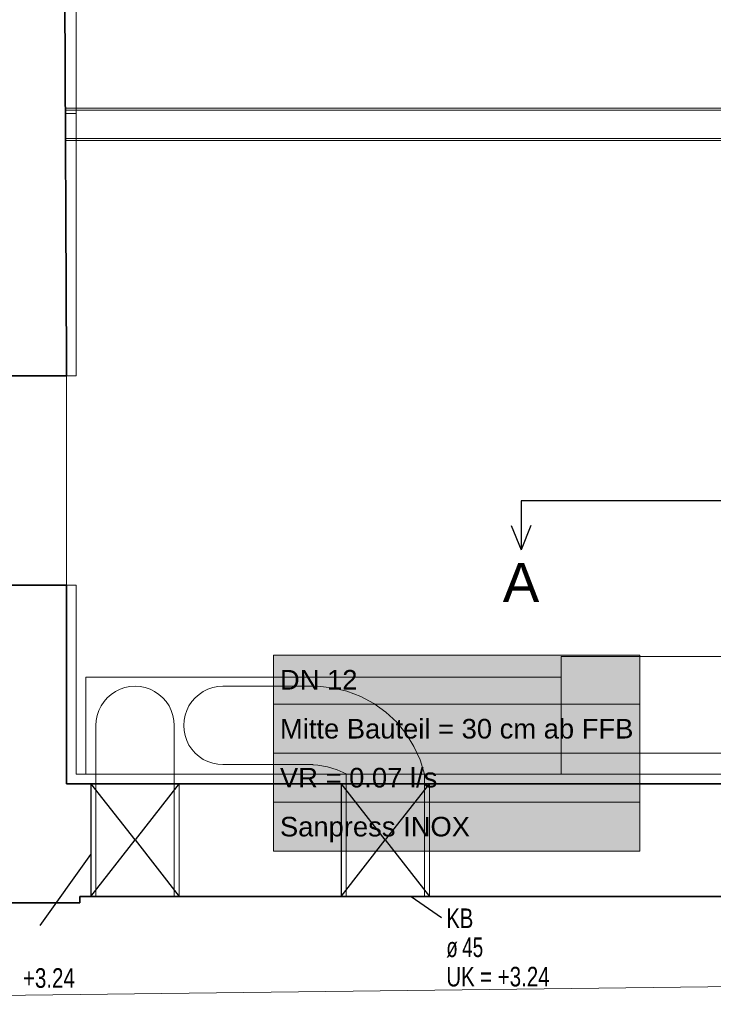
# Model space of a CAD drawing. Extents: x -132 to 668, y -61 to 533.
# Tile 62 of 256: x 244 to 315, y 158 to 258. Entities that reach past the tile are written whole.
import ezdxf
from ezdxf.lldxf.tags import DXFTag

# ---------------------------------------------------------------- set-up
doc = ezdxf.new("R2010")
doc.units = 0
doc.layers.get('0').update_dxf_attribs({"lineweight": 5})
for name, color, linetype, lineweight in [('5_EG-AUSBAU', 7, 'Continuous', 25), ('5_EG-BESTAND', 7, 'Continuous', 25), ('5_EG-DURCHBRÜCHE', 7, 'Continuous', 25), ('5_EG-HLSE', 7, 'Continuous', 25), ('5_EG-NEU', 7, 'Continuous', 25)]:
    doc.layers.add(name, color=color, linetype=linetype, lineweight=lineweight)
doc.layers.add('S_Kaltwasser_Beschriftung-EG', color=7, linetype='Continuous', lineweight=18, true_color=0x005e00)
doc.layers.add('X_Schnittangaben', color=7, linetype='Continuous', lineweight=25, true_color=0xc0c0c0)
doc.styles.get("Standard").update_dxf_attribs({"font": 'arial.ttf'})
tags = doc.linetypes.add('ALL_S14', pattern=[0.002, 0.001, -0.001]).pattern_tags.tags
tags[6:7] = [DXFTag(74, 4), DXFTag(75, 0), DXFTag(340, '0'), DXFTag(46, 1.0), DXFTag(50, 0.0), DXFTag(44, 0.0), DXFTag(45, 0.0)]
tags[4:5] = [DXFTag(74, 4), DXFTag(75, 0), DXFTag(340, '0'), DXFTag(46, 1.0), DXFTag(50, 0.0), DXFTag(44, 0.0), DXFTag(45, 0.0)]
tags = doc.linetypes.add('PUNKT2_S9', pattern=[0.0005, 0, -0.0005]).pattern_tags.tags
tags[6:7] = [DXFTag(74, 4), DXFTag(75, 0), DXFTag(340, '0'), DXFTag(46, 1.0), DXFTag(50, 0.0), DXFTag(44, 0.0), DXFTag(45, 0.0)]
tags[4:5] = [DXFTag(74, 4), DXFTag(75, 0), DXFTag(340, '0'), DXFTag(46, 1.0), DXFTag(50, 0.0), DXFTag(44, 0.0), DXFTag(45, 0.0)]
tags = doc.linetypes.add('STRICHPUNKT2', pattern=[12.7, 6.35, -3.175, 0, -3.175]).pattern_tags.tags
tags[10:11] = [DXFTag(74, 4), DXFTag(75, 0), DXFTag(340, '0'), DXFTag(46, 0.0), DXFTag(50, 0.0), DXFTag(44, 0.0), DXFTag(45, 0.0)]
tags[8:9] = [DXFTag(74, 4), DXFTag(75, 0), DXFTag(340, '0'), DXFTag(46, 0.0), DXFTag(50, 0.0), DXFTag(44, 0.0), DXFTag(45, 0.0)]
tags[6:7] = [DXFTag(74, 4), DXFTag(75, 0), DXFTag(340, '0'), DXFTag(46, 0.0), DXFTag(50, 0.0), DXFTag(44, 0.0), DXFTag(45, 0.0)]
tags[4:5] = [DXFTag(74, 4), DXFTag(75, 0), DXFTag(340, '0'), DXFTag(46, 0.0), DXFTag(50, 0.0), DXFTag(44, 0.0), DXFTag(45, 0.0)]
tags = doc.linetypes.add('VERDECKT2_S2', pattern=[0.0027, 0.002, -0.0007]).pattern_tags.tags
tags[6:7] = [DXFTag(74, 4), DXFTag(75, 0), DXFTag(340, '0'), DXFTag(46, 1.0), DXFTag(50, 0.0), DXFTag(44, 0.0), DXFTag(45, 0.0)]
tags[4:5] = [DXFTag(74, 4), DXFTag(75, 0), DXFTag(340, '0'), DXFTag(46, 1.0), DXFTag(50, 0.0), DXFTag(44, 0.0), DXFTag(45, 0.0)]

# ---------------------------------------------------------------- blocks, each defined once
blk = doc.blocks.new('Schnitt-A07AMLO21N', base_point=(-98.53, 198.69))
at = {"color": 0, "linetype": 'ByBlock', "lineweight": -2, "ltscale": 0.25}
blk.add_line((413.76, 209.02), (295.15, 209.02), dxfattribs=at)
at = {"color": 0, "lineweight": -2}
for p in [(295.15, 209.02), (294.15, 206.52), (296.15, 206.52)]:
    blk.add_line(p, (295.15, 204.02), dxfattribs=at)
at = {"color": 0, "linetype": 'ByBlock', "lineweight": -2, "ltscale": 0.25, "insert": (293.28, 202.69), "char_height": 4, "attachment_point": 1}
blk.add_mtext('{\\fArial;A}', dxfattribs=at)
blk = doc.blocks.new('Referenz-A07AMLO71N', base_point=(-89.16, -60.05))
at = {"layer": '5_EG-AUSBAU', "color": 0, "lineweight": 13}
for p, q in [((249.71, 248.57), (248.58, 248.57)), ((249.71, 221.8), (249.71, 248.57)), ((248.71, 221.8), (249.71, 221.8)), ((249.71, 221.8), (249.71, 221.8)), ((248.71, 200.4), (249.71, 200.4)), ((249.71, 200.4), (249.71, 181.11)), ((299.25, 190.03), (299.25, 193.11)), ((299.25, 193.11), (388.64, 193.11)), ((249.71, 181.11), (345.92, 181.11))]:
    blk.add_line(p, q, dxfattribs=at)
at = {"layer": '5_EG-BESTAND', "color": 0, "lineweight": 35}
for p, q in [((248.72, 223.12), (248.55, 263.8)), ((248.72, 221.8), (248.72, 223.12)), ((238.39, 221.8), (248.72, 221.8)), ((248.71, 200.4), (238.39, 200.4)), ((248.71, 199.08), (248.71, 200.4)), ((248.71, 180.11), (248.71, 199.08)), ((344.92, 180.11), (248.71, 180.11)), ((226.19, 167.98), (250.08, 167.98)), ((250.08, 167.98), (250.08, 168.61)), ((250.08, 168.61), (394.35, 168.61))]:
    blk.add_line(p, q, dxfattribs=at)
at = {"layer": '5_EG-BESTAND', "color": 0, "linetype": 'ALL_S14', "lineweight": 13, "ltscale": 0.13}
for p, q in [((389.13, 248.92), (248.61, 248.92)), ((389.14, 246.02), (248.62, 246.02))]:
    blk.add_line(p, q, dxfattribs=at)
at = {"layer": '5_EG-BESTAND', "color": 0, "linetype": 'PUNKT2_S9', "lineweight": 13, "ltscale": 0.13}
for p, q in [((248.72, 221.8), (248.72, 200.4)), ((413.41, 160.6), (169.58, 157.6))]:
    blk.add_line(p, q, dxfattribs=at)
at = {"layer": '5_EG-DURCHBRÜCHE', "color": 0, "linetype": 'VERDECKT2_S2', "lineweight": -2, "ltscale": 0.25}
for p, q in [((255.72, 174.39), (251.22, 180.15)), ((251.22, 180.15), (251.22, 168.63)), ((260.22, 180.15), (255.72, 174.39)), ((281.28, 174.39), (276.78, 180.15)), ((276.78, 180.15), (276.78, 168.63)), ((285.78, 180.15), (281.28, 174.39)), ((251.22, 168.63), (255.72, 174.39)), ((255.72, 174.39), (260.22, 168.63)), ((276.78, 168.63), (281.28, 174.39)), ((281.28, 174.39), (285.78, 168.63))]:
    blk.add_line(p, q, dxfattribs=at)
at = {"layer": '5_EG-DURCHBRÜCHE', "color": 0, "lineweight": 13}
for p, q in [((260.22, 168.63), (260.22, 180.15)), ((285.78, 168.63), (285.78, 180.15))]:
    blk.add_line(p, q, dxfattribs=at)
at = {"layer": '5_EG-DURCHBRÜCHE', "color": 0, "lineweight": -2}
for p, q in [((246.03, 165.64), (251.22, 172.92)), ((283.93, 168.61), (287.01, 166.46))]:
    blk.add_line(p, q, dxfattribs=at)
at = {"layer": '5_EG-HLSE', "color": 0, "lineweight": 13}
for p, q in [((250.71, 191.03), (299.25, 191.03)), ((250.71, 181.11), (250.71, 191.03)), ((299.25, 191.03), (299.25, 181.11)), ((299.25, 181.11), (250.71, 181.11))]:
    blk.add_line(p, q, dxfattribs=at)
at = {"layer": '5_EG-HLSE', "color": 0, "linetype": 'ALL_S14', "lineweight": 13, "ltscale": 0.13}
for p, q in [((255.72, 190.08), (255.2, 190.05)), ((256.24, 190.05), (255.72, 190.08)), ((264.69, 190.09), (264.17, 190.05)), ((264.69, 190.09), (273.86, 190.09)), ((275.87, 189.94), (274.36, 190.09)), ((253.29, 189.25), (252.89, 188.91)), ((253.72, 189.55), (253.29, 189.25)), ((254.19, 189.78), (253.72, 189.55)), ((254.69, 189.95), (254.19, 189.78)), ((255.2, 190.05), (254.69, 189.95)), ((256.76, 189.95), (256.24, 190.05)), ((257.25, 189.78), (256.76, 189.95)), ((257.72, 189.55), (257.25, 189.78)), ((258.16, 189.25), (257.72, 189.55)), ((258.55, 188.91), (258.16, 189.25)), ((262.26, 189.26), (261.86, 188.91)), ((262.69, 189.55), (262.26, 189.26)), ((263.16, 189.78), (262.69, 189.55)), ((263.66, 189.95), (263.16, 189.78)), ((264.17, 190.05), (263.66, 189.95)), ((277.35, 189.59), (275.87, 189.94)), ((278.77, 189.05), (277.35, 189.59)), ((280.11, 188.34), (278.77, 189.05)), ((252.26, 188.08), (252.02, 187.61)), ((252.55, 188.52), (252.26, 188.08)), ((252.89, 188.91), (252.55, 188.52)), ((258.9, 188.52), (258.55, 188.91)), ((259.19, 188.08), (258.9, 188.52)), ((259.42, 187.61), (259.19, 188.08)), ((261.23, 188.09), (261, 187.62)), ((261.52, 188.52), (261.23, 188.09)), ((261.86, 188.91), (261.52, 188.52)), ((281.34, 187.45), (280.11, 188.34)), ((251.86, 187.11), (251.76, 186.6)), ((252.02, 187.61), (251.86, 187.11)), ((259.59, 187.11), (259.42, 187.61)), ((259.69, 186.6), (259.59, 187.11)), ((260.83, 187.12), (260.73, 186.61)), ((261, 187.62), (260.83, 187.12)), ((282.45, 186.41), (281.34, 187.45)), ((251.76, 186.6), (251.72, 186.08)), ((251.72, 186.08), (251.73, 168.61)), ((259.72, 186.08), (259.69, 186.6)), ((259.72, 186.08), (259.73, 168.61)), ((260.73, 186.61), (260.69, 186.09)), ((260.69, 186.09), (260.73, 185.56)), ((283.41, 185.24), (282.45, 186.41)), ((260.73, 185.56), (260.83, 185.05)), ((260.83, 185.05), (261, 184.55)), ((284.21, 183.95), (283.41, 185.24)), ((261, 184.55), (261.23, 184.08)), ((261.23, 184.08), (261.52, 183.65)), ((261.52, 183.65), (261.86, 183.26)), ((261.86, 183.26), (262.26, 182.91)), ((284.84, 182.57), (284.21, 183.95)), ((262.26, 182.91), (262.69, 182.62)), ((262.69, 182.62), (263.16, 182.39)), ((263.16, 182.39), (263.66, 182.22)), ((263.66, 182.22), (264.17, 182.12)), ((264.17, 182.12), (264.69, 182.09)), ((264.69, 182.09), (273.91, 182.09)), ((274.38, 182.03), (273.36, 182.09)), ((275.38, 181.86), (274.38, 182.03)), ((285.28, 181.12), (284.84, 182.57)), ((276.35, 181.56), (275.38, 181.86)), ((277.28, 181.15), (276.35, 181.56)), ((277.28, 181.15), (277.28, 168.63)), ((285.28, 181.12), (285.28, 168.66))]:
    blk.add_line(p, q, dxfattribs=at)
at = {"layer": '5_EG-NEU', "color": 0, "lineweight": 13}
blk.add_line((249.71, 263.57), (249.71, 248.57), dxfattribs=at)
at = {"layer": '5_EG-NEU', "color": 0, "linetype": 'ALL_S14', "lineweight": 13, "ltscale": 0.13}
for p, q in [((389.13, 249.12), (248.61, 249.12)), ((389.14, 245.82), (248.62, 245.82))]:
    blk.add_line(p, q, dxfattribs=at)
at = {"layer": '5_EG-DURCHBRÜCHE', "color": 0, "lineweight": 18, "char_height": 2, "attachment_point": 1}
for s, insert in [('{\\W0.74;\\fArial;KB}', (287.51, 167.39)), ('{\\W0.69;\\fArial;ø}', (287.51, 164.43)), ('{\\W0.69;\\fArial;45}', (289.13, 164.43)), ('{\\W0.75;\\fArial;+3.24}', (244.27, 161.29)), ('{\\W0.75;\\fArial;UK}', (287.51, 161.43)), ('{\\W0.75;\\fArial;+3.24}', (292.76, 161.43)), ('{\\W0.75;\\fArial;=}', (290.96, 161.43))]:
    blk.add_mtext(s, dxfattribs=dict(at, insert=insert))
blk = doc.blocks.new('Bauteilbeschriftung-A07AMLP31N', base_point=(269.85, 173.25))
at = {"color": 0, "lineweight": -2}
for p, q in [((269.85, 193.25), (307.26, 193.25)), ((269.85, 173.25), (269.85, 193.25)), ((307.26, 193.25), (307.26, 173.25)), ((269.85, 188.25), (307.26, 188.25)), ((269.85, 183.25), (307.26, 183.25)), ((269.85, 178.25), (307.26, 178.25)), ((307.26, 173.25), (269.85, 173.25))]:
    blk.add_line(p, q, dxfattribs=at)
at = {"color": 0, "linetype": 'ByBlock', "lineweight": -2, "ltscale": 0.18}
blk.add_line((307.26, 183.25), (328.18, 183.25), dxfattribs=at)
at = {"color": 7, "linetype": 'ByBlock', "lineweight": -2, "ltscale": 0.18, "true_color": 0xffffff}
for points in [[(269.85, 173.25), (307.26, 173.25), (269.85, 193.25)], [(307.26, 173.25), (269.85, 193.25), (307.26, 193.25)]]:
    blk.add_solid(points, dxfattribs=at)
at = {"color": 0, "linetype": 'ByBlock', "lineweight": -2, "ltscale": 0.18, "char_height": 2, "attachment_point": 1}
for s, insert in [('{\\fArial;DN 12}', (270.52, 191.75)), ('{\\fArial;Mitte Bauteil = 30 cm ab FFB}', (270.52, 186.75)), ('{\\fArial;VR = 0.07 l/s}', (270.52, 181.75)), ('{\\fArial;Sanpress INOX}', (270.52, 176.75))]:
    blk.add_mtext(s, dxfattribs=dict(at, insert=insert))

msp = doc.modelspace()

# ---------------------------------------------------------------- block references
at = {"color": 251, "lineweight": 25, "ltscale": 0.25, "true_color": 0x585858}
msp.add_blockref('Referenz-A07AMLO71N', (-89.16, -60.05), dxfattribs=at)
at = {"layer": 'S_Kaltwasser_Beschriftung-EG', "ltscale": 0.18}
msp.add_blockref('Bauteilbeschriftung-A07AMLP31N', (269.85, 173.25), dxfattribs=at)
at = {"layer": 'X_Schnittangaben', "color": 1, "linetype": 'STRICHPUNKT2', "ltscale": 0.25, "true_color": 0xff0000}
msp.add_blockref('Schnitt-A07AMLO21N', (-98.53, 198.69), dxfattribs=at)

doc.saveas('drawing.dxf')
